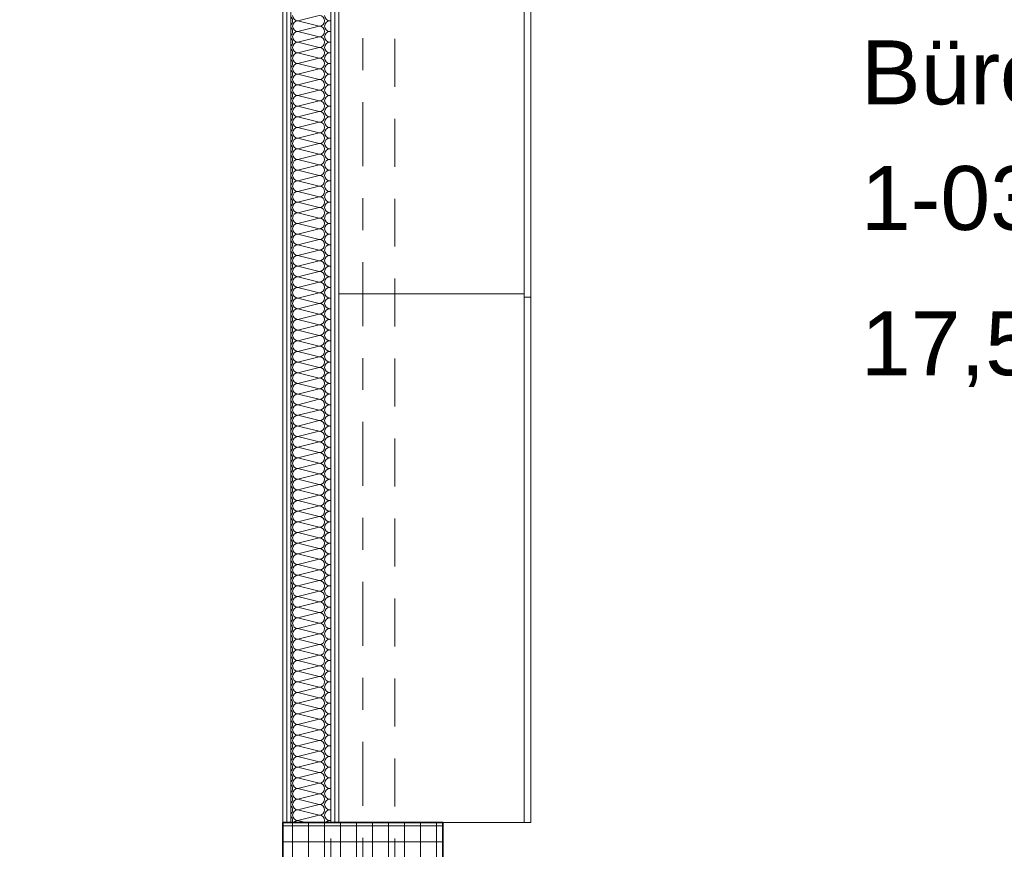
# Model space of a CAD drawing. Header units: metres. Extents: x -167 to 233, y -155 to 122.
# Tile 40 of 176: x 41.68 to 44.76, y 28.76 to 31.35. Entities that reach past the tile are written whole.
import ezdxf
from ezdxf.enums import TextEntityAlignment as Align

# ---------------------------------------------------------------- set-up
doc = ezdxf.new("R2010")
doc.units = ezdxf.units.M
doc.header["$MEASUREMENT"] = 0
doc.linetypes.add('Raster', pattern=[0.4, 0.2, -0.1, 0, -0.1])
doc.linetypes.add('Untersicht', pattern=[0.2, 0.15, -0.05])
for name, color, linetype in [('10 Stütze', 7, 'Continuous'), ('10 Wand außen', 7, 'Continuous'), ('20 Decke', 7, 'Continuous'), ('20 Träger', 7, 'Continuous'), ('50 Möblierung', 7, 'Continuous'), ('80 Raum', 7, 'Continuous'), ('90 Achsraster', 7, 'Continuous')]:
    doc.layers.add(name, color=color, linetype=linetype)
doc.styles.add('ERSTELLTER_STIL_1', font='arial.ttf')
doc.styles.add('ERSTELLTER_STIL_2', font='arial.ttf')
pattern_1 = [(0, (27236.132094, 33357.27905), (0, 0.075), [0, -0.075])]

# ---------------------------------------------------------------- blocks, each defined once
blk = doc.blocks.new('Büro Kommandant_1-03_4_1', base_point=(43.7116, 31.194))
at = {"layer": '80 Raum', "color": 7, "lineweight": 18, "insert": (44.3085, 30.4961), "char_height": 0.2, "attachment_point": 1, "style": 'ERSTELLTER_STIL_1'}
blk.add_mtext('\\A1;{\\pql;\\pt0,0.2;\\fArial|b0|i0|c0|p0;\\W1.000000;17,55\\fArial|b0|i0|c0|p0;\\W1.000000;\\A1{\\H.66x;\\S^  ;}\\fArial|b0|i0|c0|p0;\\W1.000000; m\\fArial|b0|i0|c0|p0;\\W1.000000;\\A1{\\H.66x;\\S2^  ;}}', dxfattribs=at)
at = {"layer": '80 Raum', "color": 7, "lineweight": 18, "style": 'ERSTELLTER_STIL_1'}
for tag, p in [('DUMMY_850', (46.5955, 31.3304)), ('ROOM_NAME', (44.3085, 31.2846)), ('DUMMY_851', (44.8575, 30.9375)), ('ROOM_NUMBER', (44.3085, 30.8918)), ('DUMMY_852', (44.3085, 30.5446))]:
    blk.add_attdef(tag, text='', height=0.2, dxfattribs=at).set_placement(p, align=Align.TOP_LEFT)
blk = doc.blocks.new('*X20', base_point=(27236.1321, 33357.279))
at = {"layer": '10 Wand außen', "color": 8, "linetype": 'Continuous', "lineweight": 18}
for p, q in [((42.5488, 31.3457), (42.6154, 31.3624)), ((42.5488, 31.3457), (42.6154, 31.329)), ((42.6488, 31.3457), (42.6511, 31.3463)), ((42.6488, 31.3457), (42.6511, 31.3451)), ((42.5488, 31.3124), (42.6154, 31.329)), ((42.5488, 31.3124), (42.6154, 31.2957)), ((42.6488, 31.3124), (42.6511, 31.313)), ((42.6488, 31.3124), (42.6511, 31.3118)), ((42.5488, 31.279), (42.6154, 31.2957)), ((42.5488, 31.279), (42.6154, 31.2624)), ((42.6488, 31.279), (42.6511, 31.2796)), ((42.6488, 31.279), (42.6511, 31.2785)), ((42.5488, 31.2457), (42.6154, 31.2624)), ((42.5488, 31.2457), (42.6154, 31.229)), ((42.6488, 31.2457), (42.6511, 31.2463)), ((42.6488, 31.2457), (42.6511, 31.2451)), ((42.5488, 31.2124), (42.6154, 31.229)), ((42.5488, 31.2124), (42.6154, 31.1957)), ((42.6488, 31.2124), (42.6511, 31.213)), ((42.6488, 31.2124), (42.6511, 31.2118)), ((42.5488, 31.179), (42.6154, 31.1957)), ((42.5488, 31.179), (42.6154, 31.1624)), ((42.6488, 31.179), (42.6511, 31.1796)), ((42.6488, 31.179), (42.6511, 31.1785)), ((42.5488, 31.1457), (42.6154, 31.1624)), ((42.5488, 31.1457), (42.6154, 31.129)), ((42.5488, 31.1124), (42.6154, 31.129)), ((42.6488, 31.1457), (42.6511, 31.1463)), ((42.6488, 31.1457), (42.6511, 31.1451)), ((42.5488, 31.1124), (42.6154, 31.0957)), ((42.5488, 31.079), (42.6154, 31.0957)), ((42.6488, 31.1124), (42.6511, 31.113)), ((42.6488, 31.1124), (42.6511, 31.1118)), ((42.5488, 31.079), (42.6154, 31.0624)), ((42.5488, 31.0457), (42.6154, 31.0624)), ((42.6488, 31.079), (42.6511, 31.0796)), ((42.6488, 31.079), (42.6511, 31.0785)), ((42.5488, 31.0457), (42.6154, 31.029)), ((42.5488, 31.0124), (42.6154, 31.029)), ((42.6488, 31.0457), (42.6511, 31.0463)), ((42.6488, 31.0457), (42.6511, 31.0451)), ((42.5488, 31.0124), (42.6154, 30.9957)), ((42.5488, 30.979), (42.6154, 30.9957)), ((42.6488, 31.0124), (42.6511, 31.013)), ((42.6488, 31.0124), (42.6511, 31.0118)), ((42.5488, 30.979), (42.6154, 30.9624)), ((42.6488, 30.979), (42.6511, 30.9796)), ((42.6488, 30.979), (42.6511, 30.9785)), ((42.5488, 30.9457), (42.6154, 30.9624)), ((42.5488, 30.9457), (42.6154, 30.929)), ((42.6488, 30.9457), (42.6511, 30.9463)), ((42.6488, 30.9457), (42.6511, 30.9451)), ((42.5488, 30.9124), (42.6154, 30.929)), ((42.5488, 30.9124), (42.6154, 30.8957)), ((42.6488, 30.9124), (42.6511, 30.913)), ((42.6488, 30.9124), (42.6511, 30.9118)), ((42.5488, 30.879), (42.6154, 30.8957)), ((42.5488, 30.879), (42.6154, 30.8624)), ((42.6488, 30.879), (42.6511, 30.8796)), ((42.6488, 30.879), (42.6511, 30.8785)), ((42.5488, 30.8457), (42.6154, 30.8624)), ((42.5488, 30.8457), (42.6154, 30.829)), ((42.6488, 30.8457), (42.6511, 30.8463)), ((42.6488, 30.8457), (42.6511, 30.8451)), ((42.5488, 30.8124), (42.6154, 30.829)), ((42.5488, 30.8124), (42.6154, 30.7957)), ((42.6488, 30.8124), (42.6511, 30.813)), ((42.6488, 30.8124), (42.6511, 30.8118)), ((42.5488, 30.779), (42.6154, 30.7957)), ((42.5488, 30.779), (42.6154, 30.7624)), ((42.6488, 30.779), (42.6511, 30.7796)), ((42.6488, 30.779), (42.6511, 30.7785)), ((42.5488, 30.7457), (42.6154, 30.7624)), ((42.5488, 30.7457), (42.6154, 30.729)), ((42.5488, 30.7124), (42.6154, 30.729)), ((42.6488, 30.7457), (42.6511, 30.7463)), ((42.6488, 30.7457), (42.6511, 30.7451)), ((42.5488, 30.7124), (42.6154, 30.6957)), ((42.5488, 30.679), (42.6154, 30.6957)), ((42.6488, 30.7124), (42.6511, 30.713)), ((42.6488, 30.7124), (42.6511, 30.7118)), ((42.5488, 30.679), (42.6154, 30.6624)), ((42.5488, 30.6457), (42.6154, 30.6624)), ((42.6488, 30.679), (42.6511, 30.6796)), ((42.6488, 30.679), (42.6511, 30.6785)), ((42.5488, 30.6457), (42.6154, 30.629)), ((42.5488, 30.6124), (42.6154, 30.629)), ((42.6488, 30.6457), (42.6511, 30.6463)), ((42.6488, 30.6457), (42.6511, 30.6451)), ((42.5488, 30.6124), (42.6154, 30.5957)), ((42.5488, 30.579), (42.6154, 30.5957)), ((42.6488, 30.6124), (42.6511, 30.613)), ((42.6488, 30.6124), (42.6511, 30.6118)), ((42.5488, 30.579), (42.6154, 30.5624)), ((42.6488, 30.579), (42.6511, 30.5796)), ((42.6488, 30.579), (42.6511, 30.5785)), ((42.5488, 30.5457), (42.6154, 30.5624)), ((42.5488, 30.5457), (42.6154, 30.529)), ((42.6488, 30.5457), (42.6511, 30.5463)), ((42.6488, 30.5457), (42.6511, 30.5451)), ((42.5488, 30.5124), (42.6154, 30.529)), ((42.5488, 30.5124), (42.6154, 30.4957)), ((42.6488, 30.5124), (42.6511, 30.513)), ((42.6488, 30.5124), (42.6511, 30.5118)), ((42.5488, 30.479), (42.6154, 30.4957)), ((42.5488, 30.479), (42.6154, 30.4624)), ((42.6488, 30.479), (42.6511, 30.4796)), ((42.6488, 30.479), (42.6511, 30.4785)), ((42.5488, 30.4457), (42.6154, 30.4624)), ((42.5488, 30.4457), (42.6154, 30.429)), ((42.6488, 30.4457), (42.6511, 30.4463)), ((42.6488, 30.4457), (42.6511, 30.4451)), ((42.5488, 30.4124), (42.6154, 30.429)), ((42.5488, 30.4124), (42.6154, 30.3957)), ((42.6488, 30.4124), (42.6511, 30.413)), ((42.6488, 30.4124), (42.6511, 30.4118)), ((42.5488, 30.379), (42.6154, 30.3957)), ((42.5488, 30.379), (42.6154, 30.3624)), ((42.6488, 30.379), (42.6511, 30.3796)), ((42.6488, 30.379), (42.6511, 30.3785)), ((42.5488, 30.3457), (42.6154, 30.3624)), ((42.5488, 30.3457), (42.6154, 30.329)), ((42.5488, 30.3124), (42.6154, 30.329)), ((42.6488, 30.3457), (42.6511, 30.3463)), ((42.6488, 30.3457), (42.6511, 30.3451)), ((42.5488, 30.3124), (42.6154, 30.2957)), ((42.5488, 30.279), (42.6154, 30.2957)), ((42.6488, 30.3124), (42.6511, 30.313)), ((42.6488, 30.3124), (42.6511, 30.3118)), ((42.5488, 30.279), (42.6154, 30.2624)), ((42.5488, 30.2457), (42.6154, 30.2624)), ((42.6488, 30.279), (42.6511, 30.2796)), ((42.6488, 30.279), (42.6511, 30.2785)), ((42.5488, 30.2457), (42.6154, 30.229)), ((42.5488, 30.2124), (42.6154, 30.229)), ((42.6488, 30.2457), (42.6511, 30.2463)), ((42.6488, 30.2457), (42.6511, 30.2451)), ((42.5488, 30.2124), (42.6154, 30.1957)), ((42.5488, 30.179), (42.6154, 30.1957)), ((42.6488, 30.2124), (42.6511, 30.213)), ((42.6488, 30.2124), (42.6511, 30.2118)), ((42.5488, 30.179), (42.6154, 30.1624)), ((42.5488, 30.1457), (42.6154, 30.1624)), ((42.6488, 30.179), (42.6511, 30.1796)), ((42.6488, 30.179), (42.6511, 30.1785)), ((42.5488, 30.1457), (42.6154, 30.129)), ((42.6488, 30.1457), (42.6511, 30.1463)), ((42.6488, 30.1457), (42.6511, 30.1451)), ((42.5488, 30.1124), (42.6154, 30.129)), ((42.5488, 30.1124), (42.6154, 30.0957)), ((42.6488, 30.1124), (42.6511, 30.113)), ((42.6488, 30.1124), (42.6511, 30.1118)), ((42.5488, 30.079), (42.6154, 30.0957)), ((42.5488, 30.079), (42.6154, 30.0624)), ((42.6488, 30.079), (42.6511, 30.0796)), ((42.6488, 30.079), (42.6511, 30.0785)), ((42.5488, 30.0457), (42.6154, 30.0624)), ((42.5488, 30.0457), (42.6154, 30.029)), ((42.6488, 30.0457), (42.6511, 30.0463)), ((42.6488, 30.0457), (42.6511, 30.0451)), ((42.5488, 30.0124), (42.6154, 30.029)), ((42.5488, 30.0124), (42.6154, 29.9957)), ((42.6488, 30.0124), (42.6511, 30.013)), ((42.6488, 30.0124), (42.6511, 30.0118)), ((42.5488, 29.979), (42.6154, 29.9957)), ((42.5488, 29.979), (42.6154, 29.9624)), ((42.6488, 29.979), (42.6511, 29.9796)), ((42.6488, 29.979), (42.6511, 29.9785)), ((42.5488, 29.9457), (42.6154, 29.9624)), ((42.5488, 29.9457), (42.6154, 29.929)), ((42.5488, 29.9124), (42.6154, 29.929)), ((42.6488, 29.9457), (42.6511, 29.9463)), ((42.6488, 29.9457), (42.6511, 29.9451)), ((42.5488, 29.9124), (42.6154, 29.8957)), ((42.5488, 29.879), (42.6154, 29.8957)), ((42.6488, 29.9124), (42.6511, 29.913)), ((42.6488, 29.9124), (42.6511, 29.9118)), ((42.5488, 29.879), (42.6154, 29.8624)), ((42.5488, 29.8457), (42.6154, 29.8624)), ((42.6488, 29.879), (42.6511, 29.8796)), ((42.6488, 29.879), (42.6511, 29.8785)), ((42.5488, 29.8457), (42.6154, 29.829)), ((42.5488, 29.8124), (42.6154, 29.829)), ((42.6488, 29.8457), (42.6511, 29.8463)), ((42.6488, 29.8457), (42.6511, 29.8451)), ((42.5488, 29.8124), (42.6154, 29.7957)), ((42.5488, 29.779), (42.6154, 29.7957)), ((42.6488, 29.8124), (42.6511, 29.813)), ((42.6488, 29.8124), (42.6511, 29.8118)), ((42.5488, 29.779), (42.6154, 29.7624)), ((42.5488, 29.7457), (42.6154, 29.7624)), ((42.6488, 29.779), (42.6511, 29.7796)), ((42.6488, 29.779), (42.6511, 29.7785)), ((42.5488, 29.7457), (42.6154, 29.729)), ((42.6488, 29.7457), (42.6511, 29.7463)), ((42.6488, 29.7457), (42.6511, 29.7451)), ((42.5488, 29.7124), (42.6154, 29.729)), ((42.5488, 29.7124), (42.6154, 29.6957)), ((42.6488, 29.7124), (42.6511, 29.713)), ((42.6488, 29.7124), (42.6511, 29.7118)), ((42.5488, 29.679), (42.6154, 29.6957)), ((42.5488, 29.679), (42.6154, 29.6624)), ((42.6488, 29.679), (42.6511, 29.6796)), ((42.6488, 29.679), (42.6511, 29.6785)), ((42.5488, 29.6457), (42.6154, 29.6624)), ((42.5488, 29.6457), (42.6154, 29.629)), ((42.6488, 29.6457), (42.6511, 29.6463)), ((42.6488, 29.6457), (42.6511, 29.6451)), ((42.5488, 29.6124), (42.6154, 29.629)), ((42.5488, 29.6124), (42.6154, 29.5957)), ((42.6488, 29.6124), (42.6511, 29.613)), ((42.6488, 29.6124), (42.6511, 29.6118)), ((42.5488, 29.579), (42.6154, 29.5957)), ((42.5488, 29.579), (42.6154, 29.5624)), ((42.6488, 29.579), (42.6511, 29.5796)), ((42.6488, 29.579), (42.6511, 29.5785)), ((42.5488, 29.5457), (42.6154, 29.5624)), ((42.5488, 29.5457), (42.6154, 29.529)), ((42.5488, 29.5124), (42.6154, 29.529)), ((42.6488, 29.5457), (42.6511, 29.5463)), ((42.6488, 29.5457), (42.6511, 29.5451)), ((42.5488, 29.5124), (42.6154, 29.4957)), ((42.5488, 29.479), (42.6154, 29.4957)), ((42.6488, 29.5124), (42.6511, 29.513)), ((42.6488, 29.5124), (42.6511, 29.5118)), ((42.5488, 29.479), (42.6154, 29.4624)), ((42.5488, 29.4457), (42.6154, 29.4624)), ((42.6488, 29.479), (42.6511, 29.4796)), ((42.6488, 29.479), (42.6511, 29.4785)), ((42.5488, 29.4457), (42.6154, 29.429)), ((42.5488, 29.4124), (42.6154, 29.429)), ((42.6488, 29.4457), (42.6511, 29.4463)), ((42.6488, 29.4457), (42.6511, 29.4451)), ((42.5488, 29.4124), (42.6154, 29.3957)), ((42.5488, 29.379), (42.6154, 29.3957)), ((42.6488, 29.4124), (42.6511, 29.413)), ((42.6488, 29.4124), (42.6511, 29.4118)), ((42.5488, 29.379), (42.6154, 29.3624)), ((42.5488, 29.3457), (42.6154, 29.3624)), ((42.6488, 29.379), (42.6511, 29.3796)), ((42.6488, 29.379), (42.6511, 29.3785)), ((42.5488, 29.3457), (42.6154, 29.329)), ((42.6488, 29.3457), (42.6511, 29.3463)), ((42.6488, 29.3457), (42.6511, 29.3451)), ((42.5488, 29.3124), (42.6154, 29.329)), ((42.5488, 29.3124), (42.6154, 29.2957)), ((42.6488, 29.3124), (42.6511, 29.313)), ((42.6488, 29.3124), (42.6511, 29.3118)), ((42.5488, 29.279), (42.6154, 29.2957)), ((42.5488, 29.279), (42.6154, 29.2624)), ((42.6488, 29.279), (42.6511, 29.2796)), ((42.6488, 29.279), (42.6511, 29.2785)), ((42.5488, 29.2457), (42.6154, 29.2624)), ((42.5488, 29.2457), (42.6154, 29.229)), ((42.6488, 29.2457), (42.6511, 29.2463)), ((42.6488, 29.2457), (42.6511, 29.2451)), ((42.5488, 29.2124), (42.6154, 29.229)), ((42.5488, 29.2124), (42.6154, 29.1957)), ((42.6488, 29.2124), (42.6511, 29.213)), ((42.6488, 29.2124), (42.6511, 29.2118)), ((42.5488, 29.179), (42.6154, 29.1957)), ((42.5488, 29.179), (42.6154, 29.1624)), ((42.6488, 29.179), (42.6511, 29.1796)), ((42.6488, 29.179), (42.6511, 29.1785)), ((42.5488, 29.1457), (42.6154, 29.1624)), ((42.5488, 29.1457), (42.6154, 29.129)), ((42.5488, 29.1124), (42.6154, 29.129)), ((42.6488, 29.1457), (42.6511, 29.1463)), ((42.6488, 29.1457), (42.6511, 29.1451)), ((42.5488, 29.1124), (42.6154, 29.0957)), ((42.5488, 29.079), (42.6154, 29.0957)), ((42.6488, 29.1124), (42.6511, 29.113)), ((42.6488, 29.1124), (42.6511, 29.1118)), ((42.5488, 29.079), (42.6154, 29.0624)), ((42.5488, 29.0457), (42.6154, 29.0624)), ((42.6488, 29.079), (42.6511, 29.0796)), ((42.6488, 29.079), (42.6511, 29.0785)), ((42.5488, 29.0457), (42.6154, 29.029)), ((42.5488, 29.0124), (42.6154, 29.029)), ((42.6488, 29.0457), (42.6511, 29.0463)), ((42.6488, 29.0457), (42.6511, 29.0451)), ((42.5488, 29.0124), (42.6154, 28.9957)), ((42.5488, 28.979), (42.6154, 28.9957)), ((42.6488, 29.0124), (42.6511, 29.013)), ((42.6488, 29.0124), (42.6511, 29.0118)), ((42.5488, 28.979), (42.6154, 28.9624)), ((42.5488, 28.9457), (42.6154, 28.9624)), ((42.6488, 28.979), (42.6511, 28.9796)), ((42.6488, 28.979), (42.6511, 28.9785)), ((42.5488, 28.9457), (42.6154, 28.929)), ((42.6488, 28.9457), (42.6511, 28.9463)), ((42.6488, 28.9457), (42.6511, 28.9451)), ((42.5488, 28.9124), (42.6154, 28.929)), ((42.5488, 28.9124), (42.6154, 28.8957)), ((42.6488, 28.9124), (42.6511, 28.913)), ((42.6488, 28.9124), (42.6511, 28.9118)), ((42.5488, 28.879), (42.6154, 28.8957)), ((42.5488, 28.879), (42.6154, 28.8624)), ((42.6488, 28.879), (42.6511, 28.8796)), ((42.6488, 28.879), (42.6511, 28.8785)), ((42.5488, 28.8457), (42.6154, 28.8624)), ((42.5488, 28.8457), (42.5729, 28.8397)), ((42.6488, 28.8457), (42.6511, 28.8463)), ((42.6488, 28.8457), (42.6511, 28.8451))]:
    blk.add_line(p, q, dxfattribs=at)
for centre, start, end in [((42.5154, 31.3457), 0, 50.2401), ((42.5154, 31.3457), 309.7599, 0), ((42.5488, 31.3624), 180, 270), ((42.5488, 31.329), 90, 180), ((42.6154, 31.3457), 0, 90), ((42.6154, 31.3457), 270, 0), ((42.6488, 31.3624), 180, 270), ((42.6488, 31.329), 90, 180), ((42.5154, 31.3124), 0, 50.2401), ((42.5154, 31.3124), 309.7599, 0), ((42.5488, 31.329), 180, 270), ((42.5488, 31.2957), 90, 180), ((42.6154, 31.3124), 0, 90), ((42.6154, 31.3124), 270, 0), ((42.6488, 31.329), 180, 270), ((42.6488, 31.2957), 90, 180), ((42.5154, 31.279), 0, 50.2401), ((42.5154, 31.279), 309.7599, 0), ((42.5488, 31.2957), 180, 270), ((42.5488, 31.2624), 90, 180), ((42.6154, 31.279), 0, 90), ((42.6154, 31.279), 270, 0), ((42.6488, 31.2957), 180, 270), ((42.6488, 31.2624), 90, 180), ((42.5154, 31.2457), 0, 50.2401), ((42.5154, 31.2457), 309.7599, 0), ((42.5488, 31.2624), 180, 270), ((42.5488, 31.229), 90, 180), ((42.6154, 31.2457), 0, 90), ((42.6154, 31.2457), 270, 0), ((42.6488, 31.2624), 180, 270), ((42.6488, 31.229), 90, 180), ((42.5154, 31.2124), 0, 50.2401), ((42.5154, 31.2124), 309.7599, 0), ((42.5488, 31.229), 180, 270), ((42.5488, 31.1957), 90, 180), ((42.6154, 31.2124), 0, 90), ((42.6154, 31.2124), 270, 0), ((42.6488, 31.229), 180, 270), ((42.6488, 31.1957), 90, 180), ((42.5154, 31.179), 0, 50.2401), ((42.5154, 31.179), 309.7599, 0), ((42.5488, 31.1957), 180, 270), ((42.5488, 31.1624), 90, 180), ((42.6154, 31.179), 0, 90), ((42.6154, 31.179), 270, 0), ((42.6488, 31.1957), 180, 270), ((42.6488, 31.1624), 90, 180), ((42.5154, 31.1457), 0, 50.2401), ((42.5488, 31.1624), 180, 270), ((42.6154, 31.1457), 0, 90), ((42.6488, 31.1624), 180, 270), ((42.5154, 31.1457), 309.7599, 0), ((42.5154, 31.1124), 0, 50.2401), ((42.5488, 31.129), 90, 180), ((42.5488, 31.129), 180, 270), ((42.6154, 31.1457), 270, 0), ((42.6154, 31.1124), 0, 90), ((42.6488, 31.129), 90, 180), ((42.6488, 31.129), 180, 270), ((42.5154, 31.1124), 309.7599, 0), ((42.5154, 31.079), 0, 50.2401), ((42.5488, 31.0957), 90, 180), ((42.5488, 31.0957), 180, 270), ((42.6154, 31.1124), 270, 0), ((42.6154, 31.079), 0, 90), ((42.6488, 31.0957), 90, 180), ((42.6488, 31.0957), 180, 270), ((42.5154, 31.079), 309.7599, 0), ((42.5154, 31.0457), 0, 50.2401), ((42.5488, 31.0624), 90, 180), ((42.5488, 31.0624), 180, 270), ((42.6154, 31.079), 270, 0), ((42.6154, 31.0457), 0, 90), ((42.6488, 31.0624), 90, 180), ((42.6488, 31.0624), 180, 270), ((42.5154, 31.0457), 309.7599, 0), ((42.5154, 31.0124), 0, 50.2401), ((42.5488, 31.029), 90, 180), ((42.5488, 31.029), 180, 270), ((42.6154, 31.0457), 270, 0), ((42.6154, 31.0124), 0, 90), ((42.6488, 31.029), 90, 180), ((42.6488, 31.029), 180, 270), ((42.5154, 31.0124), 309.7599, 0), ((42.5488, 30.9957), 90, 180), ((42.5488, 30.9957), 180, 270), ((42.6154, 31.0124), 270, 0), ((42.6154, 30.979), 0, 90), ((42.6488, 30.9957), 90, 180), ((42.6488, 30.9957), 180, 270), ((42.5154, 30.979), 0, 50.2401), ((42.5154, 30.979), 309.7599, 0), ((42.5488, 30.9624), 90, 180), ((42.6154, 30.979), 270, 0), ((42.6488, 30.9624), 90, 180), ((42.5154, 30.9457), 0, 50.2401), ((42.5154, 30.9457), 309.7599, 0), ((42.5488, 30.9624), 180, 270), ((42.5488, 30.929), 90, 180), ((42.6154, 30.9457), 0, 90), ((42.6154, 30.9457), 270, 0), ((42.6488, 30.9624), 180, 270), ((42.6488, 30.929), 90, 180), ((42.5154, 30.9124), 0, 50.2401), ((42.5154, 30.9124), 309.7599, 0), ((42.5488, 30.929), 180, 270), ((42.5488, 30.8957), 90, 180), ((42.6154, 30.9124), 0, 90), ((42.6154, 30.9124), 270, 0), ((42.6488, 30.929), 180, 270), ((42.6488, 30.8957), 90, 180), ((42.5154, 30.879), 0, 50.2401), ((42.5154, 30.879), 309.7599, 0), ((42.5488, 30.8957), 180, 270), ((42.5488, 30.8624), 90, 180), ((42.6154, 30.879), 0, 90), ((42.6154, 30.879), 270, 0), ((42.6488, 30.8957), 180, 270), ((42.6488, 30.8624), 90, 180), ((42.5154, 30.8457), 0, 50.2401), ((42.5154, 30.8457), 309.7599, 0), ((42.5488, 30.8624), 180, 270), ((42.5488, 30.829), 90, 180), ((42.6154, 30.8457), 0, 90), ((42.6154, 30.8457), 270, 0), ((42.6488, 30.8624), 180, 270), ((42.6488, 30.829), 90, 180), ((42.5154, 30.8124), 0, 50.2401), ((42.5154, 30.8124), 309.7599, 0), ((42.5488, 30.829), 180, 270), ((42.5488, 30.7957), 90, 180), ((42.6154, 30.8124), 0, 90), ((42.6154, 30.8124), 270, 0), ((42.6488, 30.829), 180, 270), ((42.6488, 30.7957), 90, 180), ((42.5154, 30.779), 0, 50.2401), ((42.5154, 30.779), 309.7599, 0), ((42.5488, 30.7957), 180, 270), ((42.5488, 30.7624), 90, 180), ((42.6154, 30.779), 0, 90), ((42.6154, 30.779), 270, 0), ((42.6488, 30.7957), 180, 270), ((42.6488, 30.7624), 90, 180), ((42.5154, 30.7457), 0, 50.2401), ((42.5488, 30.7624), 180, 270), ((42.6154, 30.7457), 0, 90), ((42.6488, 30.7624), 180, 270), ((42.5154, 30.7457), 309.7599, 0), ((42.5154, 30.7124), 0, 50.2401), ((42.5488, 30.729), 90, 180), ((42.5488, 30.729), 180, 270), ((42.6154, 30.7457), 270, 0), ((42.6154, 30.7124), 0, 90), ((42.6488, 30.729), 90, 180), ((42.6488, 30.729), 180, 270), ((42.5154, 30.7124), 309.7599, 0), ((42.5154, 30.679), 0, 50.2401), ((42.5488, 30.6957), 90, 180), ((42.5488, 30.6957), 180, 270), ((42.6154, 30.7124), 270, 0), ((42.6154, 30.679), 0, 90), ((42.6488, 30.6957), 90, 180), ((42.6488, 30.6957), 180, 270), ((42.5154, 30.679), 309.7599, 0), ((42.5154, 30.6457), 0, 50.2401), ((42.5488, 30.6624), 90, 180), ((42.5488, 30.6624), 180, 270), ((42.6154, 30.679), 270, 0), ((42.6154, 30.6457), 0, 90), ((42.6488, 30.6624), 90, 180), ((42.6488, 30.6624), 180, 270), ((42.5154, 30.6457), 309.7599, 0), ((42.5154, 30.6124), 0, 50.2401), ((42.5488, 30.629), 90, 180), ((42.5488, 30.629), 180, 270), ((42.6154, 30.6457), 270, 0), ((42.6154, 30.6124), 0, 90), ((42.6488, 30.629), 90, 180), ((42.6488, 30.629), 180, 270), ((42.5154, 30.6124), 309.7599, 0), ((42.5488, 30.5957), 90, 180), ((42.5488, 30.5957), 180, 270), ((42.6154, 30.6124), 270, 0), ((42.6154, 30.579), 0, 90), ((42.6488, 30.5957), 90, 180), ((42.6488, 30.5957), 180, 270), ((42.5154, 30.579), 0, 50.2401), ((42.5154, 30.579), 309.7599, 0), ((42.5488, 30.5624), 90, 180), ((42.6154, 30.579), 270, 0), ((42.6488, 30.5624), 90, 180), ((42.5154, 30.5457), 0, 50.2401), ((42.5154, 30.5457), 309.7599, 0), ((42.5488, 30.5624), 180, 270), ((42.5488, 30.529), 90, 180), ((42.6154, 30.5457), 0, 90), ((42.6154, 30.5457), 270, 0), ((42.6488, 30.5624), 180, 270), ((42.6488, 30.529), 90, 180), ((42.5154, 30.5124), 0, 50.2401), ((42.5154, 30.5124), 309.7599, 0), ((42.5488, 30.529), 180, 270), ((42.5488, 30.4957), 90, 180), ((42.6154, 30.5124), 0, 90), ((42.6154, 30.5124), 270, 0), ((42.6488, 30.529), 180, 270), ((42.6488, 30.4957), 90, 180), ((42.5154, 30.479), 0, 50.2401), ((42.5154, 30.479), 309.7599, 0), ((42.5488, 30.4957), 180, 270), ((42.5488, 30.4624), 90, 180), ((42.6154, 30.479), 0, 90), ((42.6154, 30.479), 270, 0), ((42.6488, 30.4957), 180, 270), ((42.6488, 30.4624), 90, 180), ((42.5154, 30.4457), 0, 50.2401), ((42.5154, 30.4457), 309.7599, 0), ((42.5488, 30.4624), 180, 270), ((42.5488, 30.429), 90, 180), ((42.6154, 30.4457), 0, 90), ((42.6154, 30.4457), 270, 0), ((42.6488, 30.4624), 180, 270), ((42.6488, 30.429), 90, 180), ((42.5154, 30.4124), 0, 50.2401), ((42.5154, 30.4124), 309.7599, 0), ((42.5488, 30.429), 180, 270), ((42.5488, 30.3957), 90, 180), ((42.6154, 30.4124), 0, 90), ((42.6154, 30.4124), 270, 0), ((42.6488, 30.429), 180, 270), ((42.6488, 30.3957), 90, 180), ((42.5154, 30.379), 0, 50.2401), ((42.5154, 30.379), 309.7599, 0), ((42.5488, 30.3957), 180, 270), ((42.5488, 30.3624), 90, 180), ((42.6154, 30.379), 0, 90), ((42.6154, 30.379), 270, 0), ((42.6488, 30.3957), 180, 270), ((42.6488, 30.3624), 90, 180), ((42.5154, 30.3457), 0, 50.2401), ((42.5488, 30.3624), 180, 270), ((42.6154, 30.3457), 0, 90), ((42.6488, 30.3624), 180, 270), ((42.5154, 30.3457), 309.7599, 0), ((42.5154, 30.3124), 0, 50.2401), ((42.5488, 30.329), 90, 180), ((42.5488, 30.329), 180, 270), ((42.6154, 30.3457), 270, 0), ((42.6154, 30.3124), 0, 90), ((42.6488, 30.329), 90, 180), ((42.6488, 30.329), 180, 270), ((42.5154, 30.3124), 309.7599, 0), ((42.5154, 30.279), 0, 50.2401), ((42.5488, 30.2957), 90, 180), ((42.5488, 30.2957), 180, 270), ((42.6154, 30.3124), 270, 0), ((42.6154, 30.279), 0, 90), ((42.6488, 30.2957), 90, 180), ((42.6488, 30.2957), 180, 270), ((42.5154, 30.279), 309.7599, 0), ((42.5154, 30.2457), 0, 50.2401), ((42.5488, 30.2624), 90, 180), ((42.5488, 30.2624), 180, 270), ((42.6154, 30.279), 270, 0), ((42.6154, 30.2457), 0, 90), ((42.6488, 30.2624), 90, 180), ((42.6488, 30.2624), 180, 270), ((42.5154, 30.2457), 309.7599, 0), ((42.5154, 30.2124), 0, 50.2401), ((42.5488, 30.229), 90, 180), ((42.5488, 30.229), 180, 270), ((42.6154, 30.2457), 270, 0), ((42.6154, 30.2124), 0, 90), ((42.6488, 30.229), 90, 180), ((42.6488, 30.229), 180, 270), ((42.5154, 30.2124), 309.7599, 0), ((42.5488, 30.1957), 90, 180), ((42.5488, 30.1957), 180, 270), ((42.6154, 30.2124), 270, 0), ((42.6154, 30.179), 0, 90), ((42.6488, 30.1957), 90, 180), ((42.6488, 30.1957), 180, 270), ((42.5154, 30.179), 0, 50.2401), ((42.5154, 30.179), 309.7599, 0), ((42.5488, 30.1624), 90, 180), ((42.5488, 30.1624), 180, 270), ((42.6154, 30.179), 270, 0), ((42.6154, 30.1457), 0, 90), ((42.6488, 30.1624), 90, 180), ((42.6488, 30.1624), 180, 270), ((42.5154, 30.1457), 0, 50.2401), ((42.5154, 30.1457), 309.7599, 0), ((42.5488, 30.129), 90, 180), ((42.6154, 30.1457), 270, 0), ((42.6488, 30.129), 90, 180), ((42.5154, 30.1124), 0, 50.2401), ((42.5154, 30.1124), 309.7599, 0), ((42.5488, 30.129), 180, 270), ((42.5488, 30.0957), 90, 180), ((42.6154, 30.1124), 0, 90), ((42.6154, 30.1124), 270, 0), ((42.6488, 30.129), 180, 270), ((42.6488, 30.0957), 90, 180), ((42.5154, 30.079), 0, 50.2401), ((42.5154, 30.079), 309.7599, 0), ((42.5488, 30.0957), 180, 270), ((42.5488, 30.0624), 90, 180), ((42.6154, 30.079), 0, 90), ((42.6154, 30.079), 270, 0), ((42.6488, 30.0957), 180, 270), ((42.6488, 30.0624), 90, 180), ((42.5154, 30.0457), 0, 50.2401), ((42.5154, 30.0457), 309.7599, 0), ((42.5488, 30.0624), 180, 270), ((42.5488, 30.029), 90, 180), ((42.6154, 30.0457), 0, 90), ((42.6154, 30.0457), 270, 0), ((42.6488, 30.0624), 180, 270), ((42.6488, 30.029), 90, 180), ((42.5154, 30.0124), 0, 50.2401), ((42.5154, 30.0124), 309.7599, 0), ((42.5488, 30.029), 180, 270), ((42.5488, 29.9957), 90, 180), ((42.6154, 30.0124), 0, 90), ((42.6154, 30.0124), 270, 0), ((42.6488, 30.029), 180, 270), ((42.6488, 29.9957), 90, 180), ((42.5154, 29.979), 0, 50.2401), ((42.5154, 29.979), 309.7599, 0), ((42.5488, 29.9957), 180, 270), ((42.5488, 29.9624), 90, 180), ((42.6154, 29.979), 0, 90), ((42.6154, 29.979), 270, 0), ((42.6488, 29.9957), 180, 270), ((42.6488, 29.9624), 90, 180), ((42.5154, 29.9457), 0, 50.2401), ((42.5488, 29.9624), 180, 270), ((42.6154, 29.9457), 0, 90), ((42.6488, 29.9624), 180, 270), ((42.5154, 29.9457), 309.7599, 0), ((42.5154, 29.9124), 0, 50.2401), ((42.5488, 29.929), 90, 180), ((42.5488, 29.929), 180, 270), ((42.6154, 29.9457), 270, 0), ((42.6154, 29.9124), 0, 90), ((42.6488, 29.929), 90, 180), ((42.6488, 29.929), 180, 270), ((42.5154, 29.9124), 309.7599, 0), ((42.5154, 29.879), 0, 50.2401), ((42.5488, 29.8957), 90, 180), ((42.5488, 29.8957), 180, 270), ((42.6154, 29.9124), 270, 0), ((42.6154, 29.879), 0, 90), ((42.6488, 29.8957), 90, 180), ((42.6488, 29.8957), 180, 270), ((42.5154, 29.879), 309.7599, 0), ((42.5154, 29.8457), 0, 50.2401), ((42.5488, 29.8624), 90, 180), ((42.5488, 29.8624), 180, 270), ((42.6154, 29.879), 270, 0), ((42.6154, 29.8457), 0, 90), ((42.6488, 29.8624), 90, 180), ((42.6488, 29.8624), 180, 270), ((42.5154, 29.8457), 309.7599, 0), ((42.5154, 29.8124), 0, 50.2401), ((42.5488, 29.829), 90, 180), ((42.5488, 29.829), 180, 270), ((42.6154, 29.8457), 270, 0), ((42.6154, 29.8124), 0, 90), ((42.6488, 29.829), 90, 180), ((42.6488, 29.829), 180, 270), ((42.5154, 29.8124), 309.7599, 0), ((42.5488, 29.7957), 90, 180), ((42.5488, 29.7957), 180, 270), ((42.6154, 29.8124), 270, 0), ((42.6154, 29.779), 0, 90), ((42.6488, 29.7957), 90, 180), ((42.6488, 29.7957), 180, 270), ((42.5154, 29.779), 0, 50.2401), ((42.5154, 29.779), 309.7599, 0), ((42.5488, 29.7624), 90, 180), ((42.5488, 29.7624), 180, 270), ((42.6154, 29.779), 270, 0), ((42.6154, 29.7457), 0, 90), ((42.6488, 29.7624), 90, 180), ((42.6488, 29.7624), 180, 270), ((42.5154, 29.7457), 0, 50.2401), ((42.5154, 29.7457), 309.7599, 0), ((42.5488, 29.729), 90, 180), ((42.6154, 29.7457), 270, 0), ((42.6488, 29.729), 90, 180), ((42.5154, 29.7124), 0, 50.2401), ((42.5154, 29.7124), 309.7599, 0), ((42.5488, 29.729), 180, 270), ((42.5488, 29.6957), 90, 180), ((42.6154, 29.7124), 0, 90), ((42.6154, 29.7124), 270, 0), ((42.6488, 29.729), 180, 270), ((42.6488, 29.6957), 90, 180), ((42.5154, 29.679), 0, 50.2401), ((42.5154, 29.679), 309.7599, 0), ((42.5488, 29.6957), 180, 270), ((42.5488, 29.6624), 90, 180), ((42.6154, 29.679), 0, 90), ((42.6154, 29.679), 270, 0), ((42.6488, 29.6957), 180, 270), ((42.6488, 29.6624), 90, 180), ((42.5154, 29.6457), 0, 50.2401), ((42.5154, 29.6457), 309.7599, 0), ((42.5488, 29.6624), 180, 270), ((42.5488, 29.629), 90, 180), ((42.6154, 29.6457), 0, 90), ((42.6154, 29.6457), 270, 0), ((42.6488, 29.6624), 180, 270), ((42.6488, 29.629), 90, 180), ((42.5154, 29.6124), 0, 50.2401), ((42.5154, 29.6124), 309.7599, 0), ((42.5488, 29.629), 180, 270), ((42.5488, 29.5957), 90, 180), ((42.6154, 29.6124), 0, 90), ((42.6154, 29.6124), 270, 0), ((42.6488, 29.629), 180, 270), ((42.6488, 29.5957), 90, 180), ((42.5154, 29.579), 0, 50.2401), ((42.5154, 29.579), 309.7599, 0), ((42.5488, 29.5957), 180, 270), ((42.5488, 29.5624), 90, 180), ((42.6154, 29.579), 0, 90), ((42.6154, 29.579), 270, 0), ((42.6488, 29.5957), 180, 270), ((42.6488, 29.5624), 90, 180), ((42.5154, 29.5457), 0, 50.2401), ((42.5488, 29.5624), 180, 270), ((42.6154, 29.5457), 0, 90), ((42.6488, 29.5624), 180, 270), ((42.5154, 29.5457), 309.7599, 0), ((42.5154, 29.5124), 0, 50.2401), ((42.5488, 29.529), 90, 180), ((42.5488, 29.529), 180, 270), ((42.6154, 29.5457), 270, 0), ((42.6154, 29.5124), 0, 90), ((42.6488, 29.529), 90, 180), ((42.6488, 29.529), 180, 270), ((42.5154, 29.5124), 309.7599, 0), ((42.5154, 29.479), 0, 50.2401), ((42.5488, 29.4957), 90, 180), ((42.5488, 29.4957), 180, 270), ((42.6154, 29.5124), 270, 0), ((42.6154, 29.479), 0, 90), ((42.6488, 29.4957), 90, 180), ((42.6488, 29.4957), 180, 270), ((42.5154, 29.479), 309.7599, 0), ((42.5154, 29.4457), 0, 50.2401), ((42.5488, 29.4624), 90, 180), ((42.5488, 29.4624), 180, 270), ((42.6154, 29.479), 270, 0), ((42.6154, 29.4457), 0, 90), ((42.6488, 29.4624), 90, 180), ((42.6488, 29.4624), 180, 270), ((42.5154, 29.4457), 309.7599, 0), ((42.5154, 29.4124), 0, 50.2401), ((42.5488, 29.429), 90, 180), ((42.5488, 29.429), 180, 270), ((42.6154, 29.4457), 270, 0), ((42.6154, 29.4124), 0, 90), ((42.6488, 29.429), 90, 180), ((42.6488, 29.429), 180, 270), ((42.5154, 29.4124), 309.7599, 0), ((42.5488, 29.3957), 90, 180), ((42.5488, 29.3957), 180, 270), ((42.6154, 29.4124), 270, 0), ((42.6154, 29.379), 0, 90), ((42.6488, 29.3957), 90, 180), ((42.6488, 29.3957), 180, 270), ((42.5154, 29.379), 0, 50.2401), ((42.5154, 29.379), 309.7599, 0), ((42.5488, 29.3624), 90, 180), ((42.5488, 29.3624), 180, 270), ((42.6154, 29.379), 270, 0), ((42.6154, 29.3457), 0, 90), ((42.6488, 29.3624), 90, 180), ((42.6488, 29.3624), 180, 270), ((42.5154, 29.3457), 0, 50.2401), ((42.5154, 29.3457), 309.7599, 0), ((42.5488, 29.329), 90, 180), ((42.6154, 29.3457), 270, 0), ((42.6488, 29.329), 90, 180), ((42.5154, 29.3124), 0, 50.2401), ((42.5154, 29.3124), 309.7599, 0), ((42.5488, 29.329), 180, 270), ((42.5488, 29.2957), 90, 180), ((42.6154, 29.3124), 0, 90), ((42.6154, 29.3124), 270, 0), ((42.6488, 29.329), 180, 270), ((42.6488, 29.2957), 90, 180), ((42.5154, 29.279), 0, 50.2401), ((42.5154, 29.279), 309.7599, 0), ((42.5488, 29.2957), 180, 270), ((42.5488, 29.2624), 90, 180), ((42.6154, 29.279), 0, 90), ((42.6154, 29.279), 270, 0), ((42.6488, 29.2957), 180, 270), ((42.6488, 29.2624), 90, 180), ((42.5154, 29.2457), 0, 50.2401), ((42.5154, 29.2457), 309.7599, 0), ((42.5488, 29.2624), 180, 270), ((42.5488, 29.229), 90, 180), ((42.6154, 29.2457), 0, 90), ((42.6154, 29.2457), 270, 0), ((42.6488, 29.2624), 180, 270), ((42.6488, 29.229), 90, 180), ((42.5154, 29.2124), 0, 50.2401), ((42.5154, 29.2124), 309.7599, 0), ((42.5488, 29.229), 180, 270), ((42.5488, 29.1957), 90, 180), ((42.6154, 29.2124), 0, 90), ((42.6154, 29.2124), 270, 0), ((42.6488, 29.229), 180, 270), ((42.6488, 29.1957), 90, 180), ((42.5154, 29.179), 0, 50.2401), ((42.5154, 29.179), 309.7599, 0), ((42.5488, 29.1957), 180, 270), ((42.5488, 29.1624), 90, 180), ((42.6154, 29.179), 0, 90), ((42.6154, 29.179), 270, 0), ((42.6488, 29.1957), 180, 270), ((42.6488, 29.1624), 90, 180), ((42.5154, 29.1457), 0, 50.2401), ((42.5488, 29.1624), 180, 270), ((42.6154, 29.1457), 0, 90), ((42.6488, 29.1624), 180, 270), ((42.5154, 29.1457), 309.7599, 0), ((42.5154, 29.1124), 0, 50.2401), ((42.5488, 29.129), 90, 180), ((42.5488, 29.129), 180, 270), ((42.6154, 29.1457), 270, 0), ((42.6154, 29.1124), 0, 90), ((42.6488, 29.129), 90, 180), ((42.6488, 29.129), 180, 270), ((42.5154, 29.1124), 309.7599, 0), ((42.5154, 29.079), 0, 50.2401), ((42.5488, 29.0957), 90, 180), ((42.5488, 29.0957), 180, 270), ((42.6154, 29.1124), 270, 0), ((42.6154, 29.079), 0, 90), ((42.6488, 29.0957), 90, 180), ((42.6488, 29.0957), 180, 270), ((42.5154, 29.079), 309.7599, 0), ((42.5154, 29.0457), 0, 50.2401), ((42.5488, 29.0624), 90, 180), ((42.5488, 29.0624), 180, 270), ((42.6154, 29.079), 270, 0), ((42.6154, 29.0457), 0, 90), ((42.6488, 29.0624), 90, 180), ((42.6488, 29.0624), 180, 270), ((42.5154, 29.0457), 309.7599, 0), ((42.5154, 29.0124), 0, 50.2401), ((42.5488, 29.029), 90, 180), ((42.5488, 29.029), 180, 270), ((42.6154, 29.0457), 270, 0), ((42.6154, 29.0124), 0, 90), ((42.6488, 29.029), 90, 180), ((42.6488, 29.029), 180, 270), ((42.5154, 29.0124), 309.7599, 0), ((42.5488, 28.9957), 90, 180), ((42.5488, 28.9957), 180, 270), ((42.6154, 29.0124), 270, 0), ((42.6154, 28.979), 0, 90), ((42.6488, 28.9957), 90, 180), ((42.6488, 28.9957), 180, 270), ((42.5154, 28.979), 0, 50.2401), ((42.5154, 28.979), 309.7599, 0), ((42.5488, 28.9624), 90, 180), ((42.5488, 28.9624), 180, 270), ((42.6154, 28.979), 270, 0), ((42.6154, 28.9457), 0, 90), ((42.6488, 28.9624), 90, 180), ((42.6488, 28.9624), 180, 270), ((42.5154, 28.9457), 0, 50.2401), ((42.5154, 28.9457), 309.7599, 0), ((42.5488, 28.929), 90, 180), ((42.6154, 28.9457), 270, 0), ((42.6488, 28.929), 90, 180), ((42.5154, 28.9124), 0, 50.2401), ((42.5154, 28.9124), 309.7599, 0), ((42.5488, 28.929), 180, 270), ((42.5488, 28.8957), 90, 180), ((42.6154, 28.9124), 0, 90), ((42.6154, 28.9124), 270, 0), ((42.6488, 28.929), 180, 270), ((42.6488, 28.8957), 90, 180), ((42.5154, 28.879), 0, 50.2401), ((42.5154, 28.879), 309.7599, 0), ((42.5488, 28.8957), 180, 270), ((42.5488, 28.8624), 90, 180), ((42.6154, 28.879), 0, 90), ((42.6154, 28.879), 270, 0), ((42.6488, 28.8957), 180, 270), ((42.6488, 28.8624), 90, 180), ((42.5154, 28.8457), 0, 50.2401), ((42.5154, 28.8457), 338.754, 0), ((42.5488, 28.8624), 180, 270), ((42.5488, 28.829), 90, 140.3849), ((42.6154, 28.8457), 0, 90), ((42.6154, 28.8457), 338.754, 0), ((42.6488, 28.8624), 180, 270), ((42.6488, 28.829), 90, 140.3849)]:
    blk.add_arc(centre, 0.0167, start, end, dxfattribs=at)
blk = doc.blocks.new('Standard-Rastermarker_137')
at = {"layer": '90 Achsraster', "color": 14, "linetype": 'Raster', "lineweight": 18, "true_color": 0xa80000}
blk.add_line((1, 0), (24.7309, 0), dxfattribs=at)
at = {"layer": '90 Achsraster', "color": 14, "lineweight": 18, "true_color": 0xa80000, "style": 'ERSTELLTER_STIL_2'}
for tag, p in [('AC_MarkerText_1_0', (-0.5686, -0.0686)), ('AC_MarkerText_1_1', (25.8623, -0.0686))]:
    blk.add_attdef(tag, text='', height=0.3, rotation=90, dxfattribs=at).set_placement(p, align=Align.TOP_CENTER)
blk = doc.blocks.new('Kleiderschrank modular 27')
at = {"layer": '50 Möblierung', "color": 7, "linetype": 'Continuous', "lineweight": 13}
for p, q in [((1.6522, 0.02), (1.6522, 0.6)), ((0, 0.02), (3.2845, 0.02)), ((1.6422, 0), (1.6422, 0.02))]:
    blk.add_line(p, q, dxfattribs=at)
at = {"layer": '50 Möblierung', "color": 7, "linetype": 'Continuous', "lineweight": 13, "flags": 128}
blk.add_lwpolyline([(0, 0), (3.2845, 0), (3.2845, 0.6), (0, 0.6)], close=True, dxfattribs=at)

msp = doc.modelspace()

# ---------------------------------------------------------------- hatches: boundary and pattern name
at = {"layer": '10 Stütze', "linetype": 'Continuous', "lineweight": 18}
h = msp.add_hatch(dxfattribs=at)
h.set_pattern_fill('Beton__Fertigteil_Träger_1D', color=8, style=0, pattern_type=2)
h.set_pattern_definition([(0, (27236.132094, 33357.27905), (0, 0.05), []), (90, (27236.132094, 33357.27905), (-0.05, 0), [])])
h.paths.add_polyline_path([(42.5011, 28.8397), (42.5011, 28.3397), (43.0011, 28.3397), (43.0011, 28.8397)])
at = {"layer": '10 Wand außen', "linetype": 'Continuous', "lineweight": 13, "true_color": 0x000100}
h = msp.add_hatch(dxfattribs=at)
h.set_pattern_fill('Gipskarton_0001', color=98, style=0, pattern_type=2)
h.set_pattern_definition(pattern_1)
h.paths.add_polyline_path([(42.5011, 32.2977), (42.5011, 28.8397), (42.5136, 28.8397), (42.5136, 32.2977)])
h = msp.add_hatch(dxfattribs=at)
h.set_pattern_fill('Gipskarton_0001', color=98, style=0, pattern_type=2)
h.set_pattern_definition(pattern_1)
h.paths.add_polyline_path([(42.5136, 32.2852), (42.5136, 28.8397), (42.5261, 28.8397), (42.5261, 32.2852)])
h = msp.add_hatch(dxfattribs=at)
h.set_pattern_fill('Gipskarton_0001', color=98, style=0, pattern_type=2)
h.set_pattern_definition(pattern_1)
h.paths.add_polyline_path([(42.6511, 32.1477), (42.6511, 28.8397), (42.6636, 28.8397), (42.6636, 32.1477)])
h = msp.add_hatch(dxfattribs=at)
h.set_pattern_fill('Gipskarton_0001', color=98, style=0, pattern_type=2)
h.set_pattern_definition(pattern_1)
h.paths.add_polyline_path([(42.6636, 32.1352), (42.6636, 28.8397), (42.6761, 28.8397), (42.6761, 32.1352)])

# ---------------------------------------------------------------- linework, layer by layer
at = {"layer": '10 Stütze', "color": 7, "linetype": 'Continuous', "lineweight": 35, "flags": 128}
msp.add_lwpolyline([(42.5011, 28.8397), (42.5011, 28.3397), (43.0011, 28.3397), (43.0011, 28.8397)], close=True, dxfattribs=at)
at = {"layer": '10 Wand außen', "color": 7, "linetype": 'Continuous', "lineweight": 13}
for p, q in [((42.5136, 32.2852), (42.5136, 28.8397)), ((42.5261, 32.1602), (42.5261, 28.8397)), ((42.6511, 28.8397), (42.6511, 32.1602)), ((42.6636, 28.8397), (42.6636, 32.1477))]:
    msp.add_line(p, q, dxfattribs=at)
at = {"layer": '10 Wand außen', "color": 7, "linetype": 'Continuous', "lineweight": 13, "flags": 128}
for points in [[(42.6761, 28.8397), (42.6761, 32.1352)], [(42.5011, 31.7602), (42.5011, 28.8397)], [(42.5011, 28.8397), (42.5136, 28.8397)], [(42.5136, 28.8397), (42.5261, 28.8397)], [(42.5261, 28.8397), (42.6511, 28.8397)], [(42.6511, 28.8397), (42.6636, 28.8397)], [(42.6636, 28.8397), (42.6761, 28.8397)]]:
    msp.add_lwpolyline(points, dxfattribs=at)
at = {"layer": '20 Decke', "color": 7, "linetype": 'Continuous', "lineweight": 13, "flags": 128}
msp.add_lwpolyline([(38.1011, 43.8397), (38.1011, 28.3397), (38.2411, 28.3397), (42.5011, 28.3397), (42.5011, 28.8397), (43.0011, 28.8397), (43.0011, 28.3397), (47.5011, 28.3397), (47.5011, 28.8397), (48.0011, 28.8397), (48.0011, 28.4722), (52.5025, 28.4722), (52.5025, 28.8397), (53.0025, 28.8397), (53.0025, 28.3397), (57.5025, 28.3397), (57.5025, 28.8397), (58.0025, 28.8397), (58.0025, 43.8397), (47.5011, 43.8397), (43.0011, 43.8397), (43.0011, 43.3397), (42.5011, 43.3397), (42.5011, 43.8397)], close=True, dxfattribs=at)
at = {"layer": '20 Träger', "color": 7, "linetype": 'Untersicht', "lineweight": 18}
for p, q in [((42.6511, 27.6397), (42.6511, 44.5397)), ((42.8511, 27.6397), (42.8511, 44.5397))]:
    msp.add_line(p, q, dxfattribs=at)

# ---------------------------------------------------------------- block references
at = {"layer": '10 Wand außen', "color": 7, "lineweight": 35}
msp.add_blockref('*X20', (27236.1321, 33357.279), dxfattribs=at)
at = {"layer": '50 Möblierung', "color": 7, "linetype": 'Continuous', "lineweight": 18, "rotation": 90}
msp.add_blockref('Kleiderschrank modular 27', (43.2761, 28.8397), dxfattribs=at)
at = {"layer": '80 Raum', "color": 7, "linetype": 'Continuous', "lineweight": 18}
msp.add_blockref('Büro Kommandant_1-03_4_1', (43.7116, 31.194), dxfattribs=at).add_auto_attribs({'ROOM_NAME': 'Büro Kommandant', 'ROOM_NUMBER': '1-03'})
at = {"layer": '90 Achsraster', "color": 7, "linetype": 'Continuous', "lineweight": 18, "rotation": 270}
msp.add_blockref('Standard-Rastermarker_137', (42.7515, 47.5916), dxfattribs=at)

doc.saveas('drawing.dxf')
